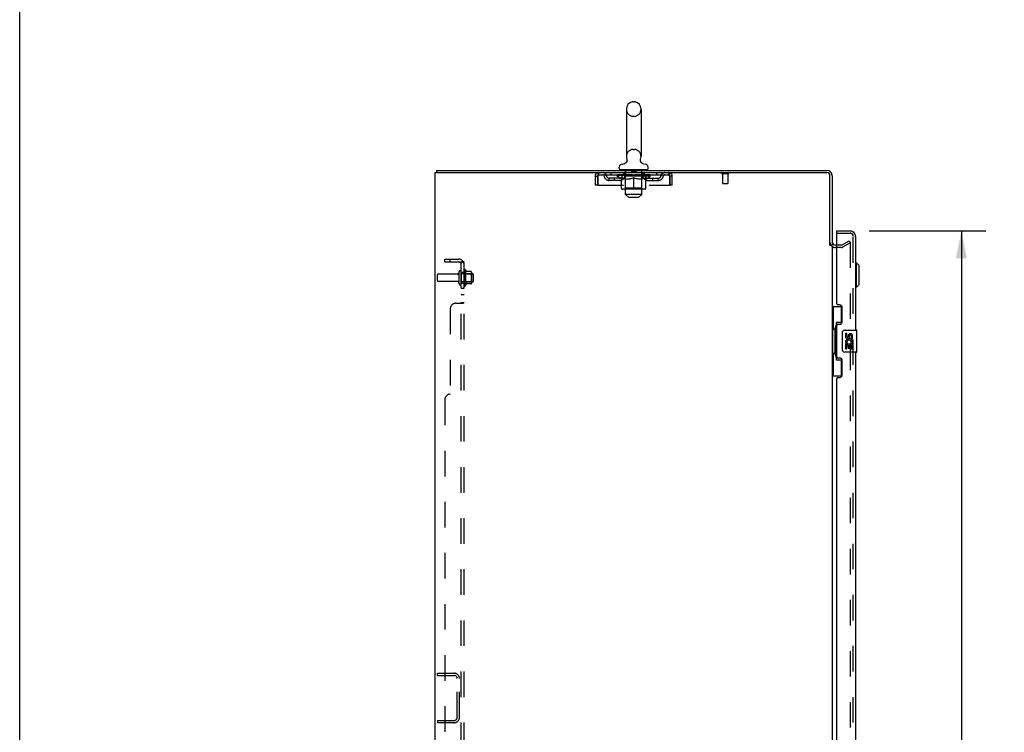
# Model space of a CAD drawing. Header units: inches. Extents: x 0 to 211, y 0 to 136.
# Tile 12 of 24: x 0 to 45, y 72 to 104. Entities that reach past the tile are written whole.
import ezdxf

# ---------------------------------------------------------------- set-up
doc = ezdxf.new("R2010")
doc.units = ezdxf.units.IN
doc.header["$LTSCALE"] = 11.589615
doc.header["$MEASUREMENT"] = 0
doc.linetypes.add('HIDDEN', pattern=[0.2, 0.1, -0.1])
doc.layers.get('0').update_dxf_attribs({"linetype": 'CONTINUOUS'})
for name, color, linetype in [('DEFAULT_2', 8, 'HIDDEN'), ('DIMENSIONS', 7, 'CONTINUOUS'), ('DOOR_ASSEMBLY', 7, 'CONTINUOUS'), ('SUBPANEL', 7, 'CONTINUOUS')]:
    doc.layers.add(name, color=color, linetype=linetype)
doc.styles.get("Standard").update_dxf_attribs({"font": 'arial.ttf'})
doc.dimstyles.new('DIMSTYLE_1', dxfattribs={"dimtxt": 0.929648, "dimasz": 1.239531, "dimexe": 0.09, "dimexo": 0.07, "dimgap": 0.0375, "dimtad": 0, "dimtih": 1, "dimtoh": 1, "dimzin": 4, "dimdsep": 46, "dimtxsty": 'Standard', "dimblk": '_FILLED', "dimblk1": '_FILLED', "dimblk2": '_FILLED', "dimcen": 0.09, "dimadec": 3, "dimazin": 1, "dimtfac": 1, "dimtdec": 3, "dimtofl": 0, "dimtmove": 0, "dimatfit": 3, "dimldrblk": '_FILLED', "dimfxl": 0, "dimtolj": 1, "dimtzin": 4, "dimarcsym": 0})

# ---------------------------------------------------------------- blocks, each defined once
blk = doc.blocks.new('_FILLED')
at = {"color": 0, "linetype": 'ByBlock'}
blk.add_solid([(0, 0), (-1, 0.2), (-1, -0.2)], dxfattribs=at)
blk = doc.blocks.new('*D4')
at = {"layer": 'DIMENSIONS', "color": 2, "linetype": 'Continuous'}
for p, q in [((38.518, 94.431), (43.809, 94.431)), ((42.694, 94.431), (42.694, 55.881)), ((42.694, 13.931), (42.694, 52.627)), ((38.518, 13.931), (43.809, 13.931))]:
    blk.add_line(p, q, dxfattribs=at)
at = {"layer": 'DIMENSIONS', "color": 2, "linetype": 'Continuous', "xscale": 1.2395309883, "yscale": 1.2395309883, "zscale": 1.2395309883}
for p, rotation in [((42.694, 94.431), 90), ((42.694, 13.931), 270)]:
    blk.add_blockref('_FILLED', p, dxfattribs=dict(at, rotation=rotation))
at = {"layer": 'DIMENSIONS', "color": 2, "linetype": 'Continuous', "insert": (42.694, 55.416), "char_height": 0.9296, "width": 3.89139, "attachment_point": 2, "line_spacing_factor": 0.9}
blk.add_mtext('80.50\\PDOOR', dxfattribs=at)

msp = doc.modelspace()

# ---------------------------------------------------------------- linework, layer by layer
at = {"color": 7, "linetype": 'Continuous'}
for p, q in [((0, 0), (0, 136.348)), ((27.8, 100.293), (27.877, 100.293)), ((27.504, 99.963), (27.504, 97.803)), ((28.173, 99.963), (28.173, 97.803)), ((27.183, 97.271), (27.183, 97.326)), ((27.481, 97.526), (27.477, 97.523)), ((28.493, 97.271), (28.493, 97.326)), ((18.838, 7.285), (18.838, 97.077)), ((18.838, 97.077), (18.897, 97.077)), ((18.89, 97.181), (18.89, 97.077)), ((18.89, 97.181), (36.592, 97.181)), ((18.926, 97.077), (36.592, 97.077)), ((27.243, 97.211), (27.243, 97.181)), ((28.433, 97.211), (27.243, 97.211)), ((28.433, 97.211), (28.433, 97.181)), ((36.734, 93.774), (36.734, 96.935)), ((36.838, 96.935), (36.838, 93.785)), ((36.734, 93.785), (36.838, 93.785)), ((37.042, 93.785), (36.981, 93.785)), ((36.838, 93.733), (36.838, 14.629))]:
    msp.add_line(p, q, dxfattribs=at)
at = {"color": 3, "linetype": 'Continuous'}
msp.add_line((18.926, 97.077), (18.897, 97.077), dxfattribs=at)
at = {"color": 7, "linetype": 'Continuous'}
for points in [[(27.526, 97.685), (27.527, 97.681), (27.529, 97.676), (27.53, 97.671), (27.531, 97.666), (27.532, 97.662), (27.533, 97.657), (27.534, 97.651), (27.534, 97.646), (27.535, 97.641), (27.535, 97.636), (27.535, 97.631), (27.534, 97.626), (27.534, 97.621), (27.533, 97.616), (27.532, 97.611), (27.531, 97.606), (27.53, 97.601), (27.529, 97.596), (27.527, 97.591), (27.526, 97.587), (27.524, 97.582), (27.522, 97.577), (27.519, 97.573), (27.517, 97.568), (27.515, 97.564), (27.512, 97.559), (27.509, 97.555), (27.506, 97.551), (27.503, 97.547), (27.499, 97.543), (27.496, 97.539), (27.492, 97.536), (27.489, 97.532), (27.485, 97.529), (27.481, 97.526)], [(28.2, 97.523), (28.196, 97.526), (28.192, 97.529), (28.188, 97.532), (28.185, 97.536), (28.181, 97.539), (28.177, 97.543), (28.174, 97.547), (28.171, 97.551), (28.168, 97.555), (28.165, 97.559), (28.162, 97.564), (28.16, 97.568), (28.157, 97.573), (28.155, 97.577), (28.153, 97.582), (28.151, 97.586), (28.15, 97.591), (28.148, 97.596), (28.147, 97.601), (28.146, 97.606), (28.145, 97.611), (28.144, 97.616), (28.143, 97.621), (28.143, 97.626), (28.142, 97.631), (28.142, 97.636), (28.142, 97.641), (28.143, 97.646), (28.143, 97.651), (28.144, 97.656), (28.145, 97.662), (28.146, 97.666), (28.147, 97.671), (28.148, 97.676), (28.15, 97.681), (28.151, 97.685)]]:
    msp.add_lwpolyline(points, dxfattribs=at)
for centre, radius, start, end in [((27.838, 99.963), 0.334, 102.4284, 180), ((27.8, 100.136), 0.157, 90, 102.4284), ((27.877, 100.136), 0.157, 77.5716, 90), ((27.838, 99.963), 0.334, 0, 77.5716), ((27.838, 97.803), 0.334, 180, 200.613), ((27.838, 97.803), 0.334, 339.387, 360), ((27.323, 97.326), 0.14, 92.9727, 180), ((27.301, 97.765), 0.3, 272.9727, 320.1837), ((28.376, 97.765), 0.3, 219.8182, 267.0273), ((28.353, 97.326), 0.14, 0, 87.0273), ((27.243, 97.271), 0.06, 180, 270), ((28.433, 97.271), 0.06, 270, 360), ((36.592, 96.935), 0.246, 0, 90), ((36.592, 96.935), 0.142, 0, 90), ((36.981, 93.928), 0.142, 180, 270)]:
    msp.add_arc(centre, radius, start, end, dxfattribs=at)
at = {"layer": 'DEFAULT_2', "color": 8, "linetype": 'HIDDEN'}
for p, q in [((27.8, 99.633), (27.877, 99.633)), ((27.8, 98.133), (27.877, 98.133)), ((26.088, 96.91), (26.088, 96.515)), ((26.088, 96.91), (26.192, 96.91)), ((26.192, 96.91), (26.192, 96.515)), ((26.222, 96.515), (26.222, 96.91)), ((26.255, 96.973), (26.255, 97.077)), ((26.255, 96.973), (29.421, 96.973)), ((26.807, 97.077), (26.807, 96.973)), ((27.095, 96.919), (27.095, 96.973)), ((27.281, 96.788), (27.095, 96.919)), ((28.582, 96.919), (27.095, 96.919)), ((27.106, 96.965), (27.106, 96.973)), ((27.117, 96.962), (27.117, 96.965)), ((27.117, 96.962), (28.56, 96.962)), ((27.127, 96.962), (27.127, 96.965)), ((27.128, 96.962), (27.128, 96.965)), ((27.14, 96.965), (27.14, 96.973)), ((27.159, 96.962), (27.159, 96.965)), ((27.162, 96.962), (27.162, 96.965)), ((27.195, 96.965), (27.195, 96.973)), ((27.212, 96.962), (27.212, 96.965)), ((27.215, 96.962), (27.215, 96.965)), ((27.452, 96.965), (27.223, 96.965)), ((27.269, 96.965), (27.269, 96.973)), ((27.27, 96.962), (27.27, 96.965)), ((27.271, 96.962), (27.271, 96.965)), ((27.274, 96.962), (27.274, 96.965)), ((27.284, 96.962), (27.284, 96.965)), ((27.284, 96.962), (27.284, 96.965)), ((27.288, 96.962), (27.288, 96.965)), ((27.291, 96.962), (27.291, 96.966)), ((27.295, 96.962), (27.295, 96.965)), ((27.314, 96.962), (27.314, 96.965)), ((27.332, 96.962), (27.332, 96.965)), ((27.335, 96.962), (27.335, 96.968)), ((27.361, 96.965), (27.361, 96.973)), ((27.361, 96.962), (27.361, 96.965)), ((27.372, 96.962), (27.372, 96.965)), ((27.377, 96.962), (27.377, 96.965)), ((27.385, 96.962), (27.385, 96.965)), ((27.401, 96.973), (27.401, 97.077)), ((27.401, 96.962), (27.401, 96.97)), ((27.421, 96.962), (27.421, 96.965)), ((27.424, 96.962), (27.424, 96.965)), ((27.452, 96.962), (27.452, 96.965)), ((27.53, 96.965), (27.464, 96.965)), ((27.467, 96.965), (27.467, 96.973)), ((27.473, 96.091), (27.473, 97.181)), ((27.473, 96.367), (27.473, 96.915)), ((27.475, 96.962), (27.475, 96.965)), ((27.48, 96.962), (27.48, 96.965)), ((27.487, 96.962), (27.487, 96.971)), ((27.495, 96.962), (27.495, 96.965)), ((27.506, 96.962), (27.506, 96.965)), ((27.53, 96.962), (27.53, 96.965)), ((27.618, 96.965), (27.555, 96.965)), ((27.579, 96.962), (27.579, 96.965)), ((27.584, 96.965), (27.584, 96.973)), ((27.589, 96.962), (27.589, 96.965)), ((27.591, 96.962), (27.591, 96.972)), ((27.595, 96.962), (27.595, 96.965)), ((27.604, 96.962), (27.604, 96.966)), ((27.618, 96.962), (27.618, 96.965)), ((27.712, 96.965), (27.654, 96.965)), ((27.671, 96.962), (27.671, 96.965)), ((27.704, 96.965), (27.796, 96.971)), ((27.709, 96.965), (27.709, 96.973)), ((27.71, 96.973), (27.709, 96.973)), ((27.71, 96.965), (27.71, 96.973)), ((27.71, 96.962), (27.71, 96.965)), ((27.712, 96.962), (27.712, 96.965)), ((27.715, 96.962), (27.715, 96.966)), ((27.716, 96.962), (27.716, 96.965)), ((27.733, 97.201), (27.733, 97.121)), ((27.933, 97.111), (27.743, 97.111)), ((27.759, 96.965), (27.833, 96.965)), ((27.768, 96.962), (27.768, 96.965)), ((27.771, 96.965), (27.771, 96.969)), ((27.796, 96.965), (27.796, 96.971)), ((27.81, 96.962), (27.81, 96.965)), ((27.835, 96.966), (27.835, 96.965)), ((27.835, 96.962), (27.835, 96.966)), ((27.835, 96.962), (27.835, 96.965)), ((27.838, 96.965), (27.838, 96.973)), ((27.838, 96.973), (27.973, 96.965)), ((27.841, 96.962), (27.841, 96.966)), ((27.841, 96.966), (27.842, 96.965)), ((27.842, 96.962), (27.842, 96.965)), ((27.867, 96.962), (27.867, 96.965)), ((27.867, 96.965), (27.918, 96.965)), ((27.909, 96.962), (27.909, 96.965)), ((27.943, 97.201), (27.943, 97.121)), ((27.961, 96.962), (27.961, 96.965)), ((27.962, 96.962), (27.962, 96.966)), ((27.965, 96.962), (27.965, 96.965)), ((27.965, 96.965), (28.023, 96.965)), ((27.967, 96.965), (27.967, 96.973)), ((27.967, 96.973), (27.968, 96.973)), ((27.967, 96.962), (27.967, 96.965)), ((27.968, 96.965), (27.968, 96.973)), ((28.006, 96.962), (28.006, 96.965)), ((28.059, 96.962), (28.059, 96.965)), ((28.059, 96.965), (28.122, 96.965)), ((28.073, 96.962), (28.073, 96.966)), ((28.082, 96.962), (28.082, 96.965)), ((28.086, 96.962), (28.086, 96.972)), ((28.088, 96.962), (28.088, 96.965)), ((28.093, 96.965), (28.093, 96.973)), ((28.098, 96.962), (28.098, 96.965)), ((28.147, 96.962), (28.147, 96.965)), ((28.147, 96.965), (28.213, 96.965)), ((28.171, 96.962), (28.171, 96.965)), ((28.182, 96.962), (28.182, 96.965)), ((28.19, 96.962), (28.19, 96.971)), ((28.196, 96.962), (28.196, 96.965)), ((28.202, 96.962), (28.202, 96.965)), ((28.203, 96.091), (28.203, 97.181)), ((28.204, 96.367), (28.204, 96.915)), ((28.21, 96.965), (28.21, 96.973)), ((28.225, 96.962), (28.225, 96.965)), ((28.225, 96.965), (28.454, 96.965)), ((28.253, 96.962), (28.253, 96.965)), ((28.256, 96.962), (28.256, 96.965)), ((28.276, 96.973), (28.276, 97.077)), ((28.276, 96.962), (28.276, 96.97)), ((28.292, 96.962), (28.292, 96.965)), ((28.3, 96.962), (28.3, 96.965)), ((28.305, 96.962), (28.305, 96.965)), ((28.316, 96.965), (28.316, 96.973)), ((28.316, 96.962), (28.316, 96.965)), ((28.342, 96.962), (28.342, 96.968)), ((28.345, 96.962), (28.345, 96.965)), ((28.363, 96.962), (28.363, 96.965)), ((28.382, 96.962), (28.382, 96.965)), ((28.386, 96.962), (28.386, 96.966)), ((28.389, 96.962), (28.389, 96.965)), ((28.393, 96.962), (28.393, 96.965)), ((28.393, 96.962), (28.393, 96.965)), ((28.396, 96.788), (28.582, 96.919)), ((28.403, 96.962), (28.403, 96.965)), ((28.406, 96.962), (28.406, 96.965)), ((28.407, 96.962), (28.407, 96.965)), ((28.408, 96.965), (28.408, 96.973)), ((28.462, 96.962), (28.462, 96.965)), ((28.465, 96.962), (28.465, 96.965)), ((28.482, 96.965), (28.482, 96.973)), ((28.515, 96.962), (28.515, 96.965)), ((28.518, 96.962), (28.518, 96.965)), ((28.537, 96.965), (28.537, 96.973)), ((28.549, 96.962), (28.549, 96.965)), ((28.55, 96.962), (28.55, 96.965)), ((28.56, 96.962), (28.56, 96.965)), ((28.571, 96.965), (28.571, 96.973)), ((28.582, 96.919), (28.582, 96.973)), ((28.87, 97.077), (28.87, 96.973)), ((29.421, 97.077), (29.421, 96.973)), ((29.454, 96.91), (29.454, 96.515)), ((29.484, 96.515), (29.484, 96.91)), ((29.588, 96.91), (29.484, 96.91)), ((29.588, 96.515), (29.588, 96.91)), ((31.842, 97.034), (32.126, 97.034)), ((31.86, 97.034), (31.86, 96.587)), ((32.108, 97.034), (32.108, 96.587)), ((26.192, 96.515), (26.088, 96.515)), ((26.222, 96.515), (29.454, 96.515)), ((26.724, 96.722), (26.724, 96.826)), ((27.207, 96.826), (26.724, 96.826)), ((27.207, 96.722), (26.724, 96.722)), ((26.974, 96.722), (26.974, 96.826)), ((27.281, 96.788), (27.288, 96.788)), ((27.288, 96.363), (27.288, 96.843)), ((27.288, 96.843), (27.323, 96.83)), ((27.357, 96.818), (27.322, 96.83)), ((27.39, 96.808), (27.356, 96.818)), ((27.423, 96.8), (27.39, 96.808)), ((27.456, 96.793), (27.423, 96.8)), ((27.489, 96.788), (27.456, 96.793)), ((27.637, 96.788), (27.489, 96.788)), ((27.637, 96.788), (27.67, 96.793)), ((27.704, 96.8), (27.67, 96.793)), ((27.737, 96.808), (27.703, 96.8)), ((27.77, 96.818), (27.736, 96.808)), ((27.804, 96.83), (27.77, 96.818)), ((27.838, 96.843), (27.804, 96.83)), ((27.838, 96.32), (27.838, 96.843)), ((27.838, 96.843), (27.873, 96.83)), ((27.907, 96.818), (27.873, 96.83)), ((27.941, 96.808), (27.907, 96.818)), ((27.974, 96.8), (27.94, 96.808)), ((28.007, 96.793), (27.973, 96.8)), ((28.04, 96.788), (28.007, 96.793)), ((28.188, 96.788), (28.04, 96.788)), ((28.188, 96.788), (28.221, 96.793)), ((28.254, 96.8), (28.221, 96.793)), ((28.287, 96.808), (28.254, 96.8)), ((28.321, 96.818), (28.287, 96.808)), ((28.355, 96.83), (28.32, 96.818)), ((28.389, 96.843), (28.354, 96.83)), ((28.389, 96.363), (28.389, 96.843)), ((28.389, 96.788), (28.396, 96.788)), ((28.47, 96.826), (28.953, 96.826)), ((28.47, 96.722), (28.953, 96.722)), ((28.703, 96.722), (28.703, 96.826)), ((28.953, 96.722), (28.953, 96.826)), ((29.588, 96.515), (29.484, 96.515)), ((31.87, 96.577), (32.098, 96.577)), ((28.346, 96.32), (27.331, 96.32)), ((27.473, 96.367), (27.426, 96.32)), ((28.204, 96.367), (27.473, 96.367)), ((27.603, 95.961), (27.473, 96.091)), ((28.203, 96.091), (27.473, 96.091)), ((28.073, 95.961), (28.203, 96.091)), ((28.204, 96.367), (28.251, 96.32)), ((27.603, 95.961), (28.073, 95.961)), ((37.243, 93.785), (37.042, 93.785)), ((37.259, 93.79), (37.599, 93.986)), ((37.651, 93.896), (37.311, 93.7)), ((37.599, 93.986), (37.651, 93.896)), ((37.651, 93.916), (37.651, 14.447)), ((37.243, 93.681), (36.981, 93.681)), ((18.942, 92.17), (18.942, 92.442)), ((19.852, 92.472), (18.972, 92.472)), ((19.915, 92.571), (19.915, 92.042)), ((20.021, 92.571), (20.021, 92.042)), ((20.537, 92.489), (20.021, 92.489)), ((20.146, 92.64), (20.146, 91.972)), ((20.166, 92.49), (20.146, 92.51)), ((20.166, 92.49), (20.166, 92.123)), ((20.166, 92.49), (20.462, 92.49)), ((20.216, 92.662), (20.216, 91.95)), ((20.471, 92.584), (20.243, 92.584)), ((20.462, 92.49), (20.482, 92.51)), ((20.462, 92.49), (20.462, 92.123)), ((20.482, 92.562), (20.482, 92.051)), ((20.567, 92.153), (20.567, 92.459)), ((19.852, 92.14), (18.972, 92.14)), ((20.537, 92.123), (20.021, 92.123)), ((20.166, 92.123), (20.146, 92.103)), ((20.166, 92.123), (20.462, 92.123)), ((20.471, 92.029), (20.243, 92.029)), ((20.462, 92.123), (20.482, 92.103)), ((18.942, 74.265), (18.942, 74.369)), ((18.942, 74.369), (19.696, 74.369)), ((18.942, 74.265), (19.696, 74.265)), ((19.838, 72.365), (19.838, 74.122)), ((19.942, 72.365), (19.942, 74.122)), ((18.942, 72.223), (18.942, 72.119)), ((18.942, 72.223), (19.696, 72.223)), ((19.696, 72.119), (18.942, 72.119))]:
    msp.add_line(p, q, dxfattribs=at)
for points in [[(26.222, 96.91), (26.225, 96.929), (26.227, 96.947), (26.23, 96.965), (26.232, 96.983), (26.234, 96.999), (26.237, 97.014), (26.239, 97.028), (26.241, 97.041), (26.244, 97.052), (26.246, 97.061), (26.248, 97.068), (26.251, 97.073), (26.253, 97.076), (26.255, 97.077)], [(26.222, 96.91), (26.225, 96.917), (26.227, 96.924), (26.23, 96.931), (26.232, 96.938), (26.234, 96.944), (26.237, 96.949), (26.239, 96.955), (26.241, 96.959), (26.244, 96.964), (26.246, 96.967), (26.248, 96.97), (26.251, 96.972), (26.253, 96.973), (26.255, 96.973)], [(29.421, 97.077), (29.424, 97.076), (29.426, 97.073), (29.429, 97.068), (29.431, 97.061), (29.433, 97.052), (29.436, 97.041), (29.438, 97.028), (29.44, 97.014), (29.443, 96.999), (29.445, 96.983), (29.447, 96.965), (29.45, 96.947), (29.452, 96.929), (29.454, 96.91)], [(29.421, 96.973), (29.424, 96.973), (29.426, 96.972), (29.429, 96.97), (29.431, 96.967), (29.433, 96.964), (29.436, 96.959), (29.438, 96.955), (29.44, 96.949), (29.443, 96.944), (29.445, 96.938), (29.447, 96.931), (29.45, 96.924), (29.452, 96.917), (29.454, 96.91)], [(37.634, 93.936), (37.633, 93.936), (37.632, 93.935), (37.63, 93.935), (37.628, 93.934), (37.626, 93.934)], [(37.639, 93.935), (37.637, 93.935), (37.635, 93.936), (37.634, 93.936)], [(37.639, 93.935), (37.641, 93.934), (37.643, 93.933), (37.644, 93.931), (37.646, 93.93), (37.647, 93.928), (37.648, 93.926), (37.649, 93.924), (37.65, 93.922), (37.651, 93.92), (37.651, 93.918), (37.651, 93.916)]]:
    msp.add_lwpolyline(points, dxfattribs=at)
for centre, radius, start, end in [((27.838, 99.963), 0.334, 180, 257.5716), ((27.8, 99.79), 0.157, 257.5716, 270), ((27.877, 99.79), 0.157, 270, 282.4284), ((27.838, 99.963), 0.334, 282.4284, 360), ((27.838, 97.803), 0.334, 102.4284, 180), ((27.8, 97.976), 0.157, 90, 102.4284), ((27.877, 97.976), 0.157, 77.5716, 90), ((27.838, 97.803), 0.334, 0, 77.5716), ((26.255, 96.91), 0.167, 90, 180), ((26.255, 96.91), 0.063, 90, 180), ((26.435, 96.91), 0.167, 8.0716, 90), ((26.435, 96.911), 0.0625, 7.9863, 90), ((26.724, 96.951), 0.229, 187.9863, 270), ((26.724, 96.951), 0.125, 188.0716, 270), ((27.207, 96.951), 0.125, 270, 351.9284), ((27.207, 96.951), 0.229, 270, 352.0137), ((27.496, 96.91), 0.167, 90, 171.9284), ((27.426, 96.915), 0.0466, 0, 90), ((27.496, 96.911), 0.0625, 90, 172.0137), ((27.443, 97.181), 0.03, 0, 90), ((27.723, 97.201), 0.01, 0, 90), ((27.743, 97.121), 0.01, 180, 270), ((27.933, 97.121), 0.01, 270, 360), ((27.953, 97.201), 0.01, 90, 180), ((28.181, 96.91), 0.167, 8.0716, 90), ((28.181, 96.911), 0.0625, 7.9863, 90), ((28.233, 97.181), 0.03, 90, 180), ((28.251, 96.915), 0.0466, 90, 180), ((28.47, 96.951), 0.229, 187.9863, 270), ((28.47, 96.951), 0.125, 188.0716, 270), ((28.953, 96.951), 0.125, 270, 351.9284), ((28.953, 96.951), 0.229, 270, 352.0137), ((29.242, 96.91), 0.167, 90, 171.9284), ((29.242, 96.911), 0.0625, 90, 172.0137), ((29.421, 96.91), 0.167, 0, 90), ((29.421, 96.91), 0.063, 0, 90), ((31.842, 97.056), 0.0215, 90, 270), ((32.126, 97.056), 0.0215, 270, 90), ((31.87, 96.587), 0.01, 180, 270), ((32.098, 96.587), 0.01, 270, 360), ((27.331, 96.363), 0.0434, 180, 270), ((28.346, 96.363), 0.0434, 270, 360), ((36.981, 93.928), 0.246, 180, 270), ((37.243, 93.818), 0.033, 270, 300), ((37.243, 93.818), 0.137, 270, 300), ((18.972, 92.442), 0.03, 90, 180), ((19.852, 92.535), 0.0625, 270, 360), ((19.968, 92.571), 0.053, 360, 180), ((20.184, 92.64), 0.0384, 34.4497, 180), ((19.615, 92.306), 0.698, 23.9679, 30.6631), ((20.262, 92.594), 0.01, 203.9679, 270), ((20.471, 92.574), 0.01, 5.1938, 90), ((20.34, 92.562), 0.141, 0, 5.2081), ((20.537, 92.459), 0.03, 360, 90), ((18.972, 92.17), 0.03, 180, 270), ((19.852, 92.078), 0.0625, 0, 90), ((19.968, 92.042), 0.053, 180, 0), ((20.184, 91.972), 0.0384, 180, 325.5503), ((19.615, 92.306), 0.698, 329.3369, 336.0321), ((20.262, 92.019), 0.01, 90, 156.0321), ((20.471, 92.039), 0.01, 270, 354.8062), ((20.34, 92.051), 0.141, 354.7919, 360), ((20.537, 92.153), 0.03, 270, 0), ((19.696, 74.122), 0.246, 0, 90), ((19.696, 74.122), 0.142, 0, 90), ((19.696, 72.365), 0.246, 270, 360), ((19.696, 72.365), 0.142, 270, 360)]:
    msp.add_arc(centre, radius, start, end, dxfattribs=at)
for centre, major_axis, ratio, start_param, end_param in [((27.838, 96.973), (0.743, 0.008), 0.059247, 2.966439, 3.140971), ((27.072, 96.959), (0.232, 0), 0.060167, 0.426548, 1.470503), ((27.838, 96.973), (0.744, 0), 0.060167, 3.141593, 3.316126), ((27.072, 96.952), (0.232, 0.002), 0.059247, 1.374323, 1.469882), ((27.838, 96.973), (0.743, 0.015), 0.056515, 2.79136, 2.965893), ((27.123, 96.959), (0.232, -0.002), 0.059247, 0.601702, 1.645657), ((27.043, 96.959), (0.232, 0.002), 0.059247, 0.251393, 1.295349), ((27.838, 96.973), (0.743, -0.008), 0.059247, -2.966439, -2.791906), ((27.123, 96.952), (0.232, 0), 0.060167, 1.549477, 1.645036), ((27.043, 96.952), (0.232, 0.005), 0.056515, 1.199244, 1.294804), ((27.127, 96.954), (0.192, 0.002), 0.059247, 1.051627, 1.625044), ((27.104, 96.954), (0.192, 0.004), 0.056515, 0.876548, 1.449966), ((27.172, 96.954), (0.192, 0), 0.060167, 1.226781, 1.800198), ((27.838, 96.973), (0.743, 0.022), 0.052059, 2.616423, 2.790956), ((27.197, 96.959), (0.232, -0.005), 0.056515, 0.77678, 1.820736), ((27.039, 96.959), (0.232, 0.005), 0.056515, 0.076315, 1.120271), ((27.838, 96.973), (0.743, -0.015), 0.056515, -2.79136, -2.616827), ((27.197, 96.952), (0.232, -0.002), 0.059247, 1.724631, 1.82019), ((27.039, 96.952), (0.232, 0.007), 0.052059, 1.024308, 1.119867), ((27.104, 96.954), (0.192, 0.006), 0.052059, 0.701611, 1.275029), ((27.237, 96.954), (0.192, -0.002), 0.059247, 1.401935, 1.975352), ((27.838, 96.973), (0.743, 0.029), 0.046022, 2.441677, 2.61621), ((27.29, 96.959), (0.232, -0.007), 0.052059, 0.951717, 1.995673), ((27.838, 96.973), (0.743, -0.022), 0.052059, -2.616423, -2.441891), ((27.059, 96.959), (0.232, 0.007), 0.052059, -0.098622, 0.945334), ((27.29, 96.952), (0.232, -0.005), 0.056515, 1.899709, 1.995269), ((27.059, 96.952), (0.232, 0.009), 0.046022, 0.849561, 0.945121), ((27.125, 96.954), (0.192, 0.007), 0.046022, 0.526865, 1.100283), ((27.32, 96.954), (0.192, -0.004), 0.056515, 1.577013, 2.150431), ((27.838, 96.973), (0.743, 0.034), 0.038593, 2.267147, 2.44168), ((27.399, 96.959), (0.232, -0.009), 0.046022, 1.126463, 2.170419), ((27.838, 96.973), (0.743, -0.029), 0.046022, -2.441677, -2.267144), ((27.103, 96.959), (0.232, 0.009), 0.046022, -0.273368, 0.770588), ((27.399, 96.952), (0.232, -0.007), 0.052059, 2.074646, 2.170205), ((27.103, 96.952), (0.232, 0.011), 0.038593, 0.675031, 0.77059), ((27.168, 96.954), (0.192, 0.009), 0.038593, 0.352335, 0.925752), ((27.419, 96.954), (0.192, -0.006), 0.052059, 1.75195, 2.325367), ((27.838, 96.973), (0.743, 0.039), 0.030002, 2.09283, 2.267363), ((27.522, 96.959), (0.232, -0.011), 0.038593, 1.300994, 2.344949), ((27.838, 96.973), (0.743, -0.034), 0.038593, -2.267147, -2.092614), ((27.169, 96.959), (0.232, 0.011), 0.038593, -0.447899, 0.596057), ((27.522, 96.952), (0.232, -0.009), 0.046022, 2.249392, 2.344952), ((27.169, 96.952), (0.232, 0.012), 0.030002, 0.500714, 0.596274), ((27.232, 96.954), (0.192, 0.01), 0.030002, 0.178018, 0.751436), ((27.531, 96.954), (0.192, -0.007), 0.046022, 1.926696, 2.500114), ((27.255, 96.959), (0.232, 0.012), 0.030002, -0.622215, 0.421741), ((27.838, 96.973), (0.743, 0.042), 0.020513, 1.918702, 2.093235), ((27.655, 96.959), (0.232, -0.012), 0.030002, 1.47531, 2.519266), ((27.838, 96.973), (0.743, -0.039), 0.030002, -2.09283, -1.918297), ((27.655, 96.952), (0.232, -0.011), 0.038593, 2.423923, 2.519482), ((27.255, 96.952), (0.232, 0.013), 0.020513, 0.326586, 0.422146), ((27.314, 96.954), (0.192, 0.011), 0.020513, 0.00389, 0.577307), ((27.652, 96.954), (0.192, -0.009), 0.038593, 2.101227, 2.674644), ((27.359, 96.959), (0.232, 0.013), 0.020513, -0.796343, 0.247613), ((27.838, 96.973), (0.743, 0.044), 0.010411, 1.744712, 1.919245), ((27.793, 96.959), (0.232, -0.013), 0.020513, 1.649438, 2.693394), ((27.838, 96.973), (0.743, -0.042), 0.020513, -1.918702, -1.744169), ((27.793, 96.952), (0.232, -0.012), 0.030002, 2.598239, 2.693799), ((27.359, 96.952), (0.232, 0.014), 0.010411, 0.152596, 0.248156), ((27.412, 96.954), (0.192, 0.011), 0.010411, 6.113086, 6.686503), ((27.779, 96.954), (0.192, -0.01), 0.030002, 2.275543, 2.848961), ((27.478, 96.959), (0.232, 0.014), 0.010411, -0.970333, -0.000837), ((27.932, 96.959), (0.232, -0.014), 0.010411, 1.823428, 2.867384), ((27.838, 96.973), (0.743, -0.044), 0.010411, -1.744712, -1.570179), ((27.932, 96.952), (0.232, -0.013), 0.020513, 2.772368, 2.867927), ((27.907, 96.954), (0.192, -0.011), 0.020513, 2.449671, 3.023089), ((27.744, 96.959), (0.232, 0.014), 0.010411, 0.274209, 1.318165), ((27.643, 96.954), (0.192, 0.011), 0.010411, -0.000381, 0.517932), ((27.608, 96.952), (0.232, 0.014), 0.010411, 0.195236, 0.407198), ((27.838, 96.973), (0.743, 0.044), 0.010411, -1.579123, -1.39688), ((28.069, 96.952), (0.232, -0.014), 0.010411, 2.946357, 3.041917), ((28.034, 96.954), (0.192, -0.011), 0.010411, 2.623661, 3.142044), ((27.884, 96.959), (0.232, 0.013), 0.020513, 0.448199, 1.492154), ((27.77, 96.954), (0.192, 0.011), 0.020513, 0.118504, 0.691921), ((27.744, 96.952), (0.232, 0.013), 0.020513, 0.273666, 0.369225), ((28.199, 96.959), (0.232, -0.014), 0.010411, -3.140756, -2.17126), ((27.838, 96.973), (0.743, 0.042), 0.020513, -1.397424, -1.222891), ((27.838, 96.973), (0.743, -0.044), 0.010411, 1.222347, 1.39688), ((28.022, 96.959), (0.232, 0.012), 0.030002, 0.622327, 1.666283), ((27.898, 96.954), (0.192, 0.01), 0.030002, 0.292632, 0.86605), ((28.265, 96.954), (0.192, -0.011), 0.010411, 2.738275, 3.311692), ((28.317, 96.959), (0.232, -0.013), 0.020513, 2.89398, 3.937936), ((27.884, 96.952), (0.232, 0.012), 0.030002, 0.447794, 0.543354), ((28.317, 96.952), (0.232, -0.014), 0.010411, 2.893437, 2.988996), ((28.155, 96.959), (0.232, 0.011), 0.038593, 0.796643, 1.840599), ((27.838, 96.973), (0.743, 0.039), 0.030002, -1.223295, -1.048762), ((27.838, 96.973), (0.743, -0.042), 0.020513, 1.048358, 1.222891), ((28.025, 96.954), (0.192, 0.009), 0.038593, 0.466948, 1.040366), ((28.363, 96.954), (0.192, -0.011), 0.020513, 2.564285, 3.137703), ((28.422, 96.959), (0.232, -0.012), 0.030002, 2.719852, 3.763807), ((28.278, 96.959), (0.232, 0.009), 0.046022, 0.971174, 2.01513), ((28.022, 96.952), (0.232, 0.011), 0.038593, 0.62211, 0.71767), ((28.422, 96.952), (0.232, -0.013), 0.020513, 2.719447, 2.815007), ((27.838, 96.973), (0.743, 0.034), 0.038593, -1.048979, -0.874446), ((27.838, 96.973), (0.743, -0.039), 0.030002, 0.874229, 1.048762), ((28.146, 96.954), (0.192, 0.007), 0.046022, 0.641479, 1.214897), ((28.387, 96.959), (0.232, 0.007), 0.052059, 1.14592, 2.189876), ((28.445, 96.954), (0.192, -0.01), 0.030002, 2.390157, 2.963574), ((28.508, 96.959), (0.232, -0.011), 0.038593, 2.545535, 3.589491), ((28.258, 96.954), (0.192, 0.006), 0.052059, 0.816225, 1.389643), ((28.155, 96.952), (0.232, 0.009), 0.046022, 0.796641, 0.892201), ((28.508, 96.952), (0.232, -0.012), 0.030002, 2.545319, 2.640878), ((28.48, 96.959), (0.232, 0.005), 0.056515, 1.320857, 2.364813), ((27.838, 96.973), (0.743, 0.029), 0.046022, -0.874448, -0.699915), ((27.838, 96.973), (0.743, -0.034), 0.038593, 0.699913, 0.874446), ((28.509, 96.954), (0.192, -0.009), 0.038593, 2.21584, 2.789258), ((28.574, 96.959), (0.232, -0.009), 0.046022, 2.371005, 3.41496), ((28.357, 96.954), (0.192, 0.004), 0.056515, 0.991162, 1.564579), ((28.553, 96.959), (0.232, 0.002), 0.059247, 1.495935, 2.539891), ((28.618, 96.959), (0.232, -0.007), 0.052059, 2.196258, 3.240214), ((28.552, 96.954), (0.192, -0.007), 0.046022, 2.04131, 2.614727), ((28.278, 96.952), (0.232, 0.007), 0.052059, 0.971387, 1.066947), ((28.574, 96.952), (0.232, -0.011), 0.038593, 2.371002, 2.466562), ((28.605, 96.959), (0.232, 0), 0.060167, 1.671089, 2.715045), ((28.638, 96.959), (0.232, -0.005), 0.056515, 2.021322, 3.065278), ((28.44, 96.954), (0.192, 0.002), 0.059247, 1.16624, 1.739658), ((27.838, 96.973), (0.743, 0.022), 0.052059, -0.699702, -0.525169), ((27.838, 96.973), (0.743, -0.029), 0.046022, 0.525382, 0.699915), ((28.634, 96.959), (0.232, -0.002), 0.059247, 1.846243, 2.890199), ((28.573, 96.954), (0.192, -0.006), 0.052059, 1.866564, 2.439981), ((28.505, 96.954), (0.192, 0), 0.060167, 1.341394, 1.914812), ((28.573, 96.954), (0.192, -0.004), 0.056515, 1.691627, 2.265045), ((28.55, 96.954), (0.192, -0.002), 0.059247, 1.516549, 2.089966), ((28.387, 96.952), (0.232, 0.005), 0.056515, 1.146324, 1.241883), ((28.618, 96.952), (0.232, -0.009), 0.046022, 2.196472, 2.292031), ((27.838, 96.973), (0.743, 0.015), 0.056515, -0.524765, -0.350233), ((27.838, 96.973), (0.743, -0.022), 0.052059, 0.350636, 0.525169), ((28.48, 96.952), (0.232, 0.002), 0.059247, 1.321402, 1.416962), ((28.638, 96.952), (0.232, -0.007), 0.052059, 2.021726, 2.117285), ((27.838, 96.973), (0.743, 0.008), 0.059247, -0.349687, -0.175154), ((27.838, 96.973), (0.743, -0.015), 0.056515, 0.1757, 0.350233), ((28.553, 96.952), (0.232, 0), 0.060167, 1.496556, 1.592116), ((28.634, 96.952), (0.232, -0.005), 0.056515, 1.846789, 1.942348), ((28.605, 96.952), (0.232, -0.002), 0.059247, 1.67171, 1.76727), ((27.838, 96.973), (0.744, 0), 0.060167, -0.174533, 0), ((27.838, 96.973), (0.743, -0.008), 0.059247, 0.000621, 0.175154)]:
    msp.add_ellipse(centre, major_axis=major_axis, ratio=ratio, start_param=start_param, end_param=end_param, dxfattribs=at)
at = {"layer": 'DOOR_ASSEMBLY', "color": 7, "linetype": 'Continuous'}
for p, q in [((37.042, 94.327), (37.042, 94.431)), ((37.062, 94.327), (37.042, 94.327)), ((37.936, 92.982), (37.896, 92.982)), ((37.936, 91.879), (37.936, 92.982)), ((38.054, 92.864), (37.936, 92.982)), ((38.054, 91.998), (38.054, 92.864)), ((38.054, 91.998), (37.936, 91.879)), ((37.936, 91.879), (37.896, 91.879)), ((36.838, 91.006), (37.279, 91.006)), ((36.877, 91.006), (36.877, 89.981)), ((37.242, 91.006), (37.242, 90.226)), ((37.015, 90.271), (37.015, 88.591)), ((37.242, 90.271), (37.015, 90.271)), ((36.856, 89.981), (36.856, 88.881)), ((36.856, 89.981), (36.978, 89.981)), ((36.978, 90.011), (36.978, 90.032)), ((36.978, 88.881), (36.978, 89.981)), ((37.302, 89.031), (37.302, 89.831)), ((37.401, 89.931), (37.941, 89.931)), ((37.439, 89.777), (37.439, 89.641)), ((37.502, 89.777), (37.439, 89.777)), ((37.502, 89.641), (37.502, 89.777)), ((37.956, 88.946), (37.956, 89.916)), ((37.439, 89.316), (37.439, 89.085)), ((37.457, 89.316), (37.439, 89.316)), ((37.492, 89.316), (37.519, 89.335)), ((37.492, 89.316), (37.753, 89.316)), ((37.567, 89.703), (37.567, 89.634)), ((37.628, 89.641), (37.628, 89.683)), ((37.683, 89.352), (37.741, 89.327)), ((37.691, 89.683), (37.691, 89.546)), ((37.691, 89.546), (37.753, 89.546)), ((37.753, 89.546), (37.753, 89.683)), ((37.753, 89.085), (37.753, 89.316)), ((36.856, 88.881), (36.978, 88.881)), ((36.877, 88.881), (36.877, 87.856)), ((36.978, 88.83), (36.978, 88.851)), ((37.941, 88.931), (37.401, 88.931)), ((37.439, 89.085), (37.502, 89.085)), ((37.502, 89.085), (37.502, 89.253)), ((37.502, 89.253), (37.567, 89.253)), ((37.567, 89.253), (37.567, 89.117)), ((37.567, 89.117), (37.628, 89.117)), ((37.628, 89.117), (37.628, 89.253)), ((37.628, 89.253), (37.691, 89.253)), ((37.691, 89.253), (37.691, 89.085)), ((37.691, 89.085), (37.753, 89.085)), ((37.015, 88.591), (37.242, 88.591)), ((37.242, 88.636), (37.242, 87.856)), ((36.838, 87.856), (37.279, 87.856))]:
    msp.add_line(p, q, dxfattribs=at)
at = {"layer": 'DOOR_ASSEMBLY', "color": 3, "linetype": 'Continuous'}
for p, q in [((37.042, 94.431), (37.65, 94.431)), ((37.042, 91.139), (37.042, 94.307)), ((37.896, 94.185), (37.896, 89.931)), ((37.162, 91.079), (37.102, 91.079)), ((37.292, 90.329), (37.292, 90.949)), ((37.102, 90.199), (37.162, 90.199)), ((37.042, 88.724), (37.042, 90.139)), ((37.896, 88.931), (37.896, 66.431)), ((37.162, 88.664), (37.102, 88.664)), ((37.292, 87.914), (37.292, 88.534)), ((37.042, 67.639), (37.042, 87.724)), ((37.102, 87.784), (37.162, 87.784))]:
    msp.add_line(p, q, dxfattribs=at)
at = {"layer": 'DOOR_ASSEMBLY', "color": 8, "linetype": 'HIDDEN'}
for p, q in [((37.062, 94.327), (37.65, 94.327)), ((37.792, 14.178), (37.792, 94.185))]:
    msp.add_line(p, q, dxfattribs=at)
at = {"layer": 'DOOR_ASSEMBLY', "color": 7, "linetype": 'Continuous'}
for points in [[(37.015, 90.247), (37.016, 90.244), (37.016, 90.24), (37.017, 90.236), (37.018, 90.232), (37.02, 90.227), (37.022, 90.222), (37.025, 90.217), (37.027, 90.211), (37.031, 90.204), (37.035, 90.197), (37.039, 90.19), (37.044, 90.182), (37.049, 90.174), (37.051, 90.17)], [(37.302, 89.831), (37.302, 89.837), (37.302, 89.844), (37.303, 89.85), (37.305, 89.856), (37.306, 89.862), (37.308, 89.867)], [(37.308, 88.995), (37.306, 89.001), (37.305, 89.007), (37.303, 89.013), (37.302, 89.019), (37.302, 89.025), (37.302, 89.031)], [(37.051, 88.692), (37.049, 88.689), (37.044, 88.68), (37.039, 88.672), (37.035, 88.665), (37.031, 88.658), (37.027, 88.652), (37.025, 88.646), (37.022, 88.64), (37.02, 88.635), (37.018, 88.63), (37.017, 88.626), (37.016, 88.622), (37.016, 88.618), (37.015, 88.615)]]:
    msp.add_lwpolyline(points, dxfattribs=at)
at = {"layer": 'DOOR_ASSEMBLY', "color": 3, "linetype": 'Continuous'}
for centre, radius, start, end in [((37.062, 94.307), 0.02, 90, 180), ((37.65, 94.185), 0.246, 0, 90), ((37.102, 91.139), 0.06, 180, 270), ((37.162, 90.949), 0.13, 0, 90), ((37.102, 90.139), 0.06, 90, 180), ((37.162, 90.329), 0.13, 270, 360), ((37.102, 88.724), 0.06, 180, 270), ((37.162, 88.534), 0.13, 0, 90), ((37.102, 87.724), 0.06, 90, 180), ((37.162, 87.914), 0.13, 270, 360)]:
    msp.add_arc(centre, radius, start, end, dxfattribs=at)
at = {"layer": 'DOOR_ASSEMBLY', "color": 8, "linetype": 'HIDDEN'}
msp.add_arc((37.65, 94.185), 0.142, 0, 90, dxfattribs=at)
at = {"layer": 'DOOR_ASSEMBLY', "color": 7, "linetype": 'Continuous'}
for centre, radius, start, end in [((37.732, 94.041), 0.26, 90, 92.5866), ((37.401, 89.831), 0.1, 90, 158.7946), ((37.659, 89.683), 0.0943, 68.6999, 167.4338), ((37.659, 89.683), 0.0943, 0, 68.6704), ((37.941, 89.916), 0.015, 0, 90), ((37.533, 89.641), 0.0943, 180, 360), ((37.593, 89.389), 0.154, 161.4199, 206.1963), ((37.596, 89.389), 0.157, 336.5966, 161.8791), ((37.596, 89.389), 0.157, 205.737, 207.8532), ((37.533, 89.641), 0.0314, 180, 261.2295), ((37.596, 89.389), 0.0943, 336.5966, 215.1122), ((37.533, 89.646), 0.0362, 263.4285, 341.7628), ((37.659, 89.683), 0.0314, 0, 180.0485), ((37.401, 89.031), 0.1, 201.205, 270), ((37.941, 88.946), 0.015, 270, 360)]:
    msp.add_arc(centre, radius, start, end, dxfattribs=at)
for centre, start_param, end_param in [((37.083, 90.022), 0.699287, 1.51401), ((37.083, 90.022), -4.655602, -3.84088), ((37.083, 88.841), 0.699287, 1.51401), ((37.083, 88.841), -4.655602, -3.84088)]:
    msp.add_ellipse(centre, major_axis=(0, 0.18), ratio=0.579493, start_param=start_param, end_param=end_param, dxfattribs=at)
at = {"layer": 'SUBPANEL', "color": 8, "linetype": 'HIDDEN'}
for p, q in [((19.271, 93.025), (19.271, 93.15)), ((19.271, 93.15), (19.909, 93.15)), ((19.271, 93.025), (19.909, 93.025)), ((19.521, 93.025), (19.521, 93.15)), ((20.092, 93.063), (19.995, 92.984)), ((20.021, 15.337), (20.021, 93.025)), ((20.021, 93.025), (20.146, 93.025)), ((20.146, 15.337), (20.146, 93.025)), ((20.021, 92.556), (20.146, 92.556)), ((20.021, 92.056), (20.146, 92.056)), ((20.021, 91.828), (20.146, 91.828)), ((20.021, 91.547), (20.146, 91.547)), ((19.771, 91.15), (20.092, 91.15)), ((20.006, 91.17), (20.01, 91.172)), ((20.021, 91.185), (20.146, 91.185)), ((19.521, 90.9), (19.521, 87.025)), ((19.271, 86.775), (19.271, 21.587))]:
    msp.add_line(p, q, dxfattribs=at)
for points in [[(19.995, 92.984), (19.995, 92.985), (19.995, 92.986), (19.995, 92.986), (19.995, 92.987), (19.995, 92.988), (19.996, 92.99), (19.997, 92.991), (19.998, 92.992), (19.999, 92.994), (20.001, 92.996), (20.003, 92.997)], [(20.003, 92.997), (20.006, 93.001), (20.008, 93.003), (20.01, 93.006), (20.012, 93.008), (20.014, 93.01), (20.016, 93.013), (20.017, 93.015), (20.018, 93.017), (20.019, 93.019), (20.02, 93.021), (20.02, 93.023), (20.021, 93.025)], [(20.017, 93.002), (20.017, 93.002), (20.017, 93.002), (20.017, 93.002), (20.017, 93.002), (20.018, 93.003), (20.018, 93.003), (20.019, 93.003), (20.019, 93.004), (20.02, 93.004), (20.021, 93.004), (20.021, 93.005), (20.022, 93.005), (20.022, 93.005), (20.023, 93.006), (20.024, 93.006), (20.024, 93.006), (20.025, 93.007), (20.026, 93.007), (20.026, 93.008), (20.027, 93.008), (20.028, 93.008), (20.029, 93.009), (20.029, 93.009), (20.03, 93.009), (20.031, 93.01), (20.032, 93.01), (20.033, 93.01), (20.033, 93.011), (20.034, 93.011), (20.035, 93.012), (20.036, 93.012), (20.037, 93.012), (20.038, 93.013), (20.039, 93.013), (20.039, 93.013), (20.04, 93.014), (20.041, 93.014), (20.042, 93.015), (20.043, 93.015), (20.044, 93.015), (20.045, 93.016), (20.046, 93.016), (20.047, 93.016), (20.048, 93.017), (20.05, 93.017), (20.051, 93.018), (20.052, 93.018), (20.053, 93.018), (20.054, 93.019), (20.055, 93.019), (20.056, 93.019), (20.057, 93.02), (20.058, 93.02), (20.06, 93.021), (20.061, 93.021), (20.062, 93.021), (20.063, 93.021), (20.064, 93.022), (20.065, 93.022), (20.066, 93.022), (20.067, 93.023), (20.068, 93.023), (20.069, 93.023), (20.07, 93.023), (20.071, 93.023), (20.072, 93.024), (20.073, 93.024), (20.074, 93.024), (20.075, 93.024), (20.076, 93.024), (20.077, 93.025), (20.077, 93.025), (20.078, 93.025), (20.079, 93.025), (20.079, 93.025), (20.08, 93.025), (20.08, 93.025)], [(20.02, 93.005), (20.02, 93.004), (20.019, 93.004), (20.019, 93.004), (20.018, 93.003), (20.018, 93.003), (20.018, 93.003), (20.017, 93.002), (20.017, 93.002), (20.017, 93.002), (20.017, 93.002), (20.017, 93.002)], [(20.08, 93.025), (20.08, 93.025), (20.08, 93.025), (20.08, 93.025), (20.08, 93.025), (20.08, 93.025), (20.08, 93.025), (20.079, 93.025), (20.079, 93.025), (20.078, 93.025), (20.077, 93.025)], [(20.092, 93.063), (20.094, 93.061), (20.096, 93.059), (20.099, 93.057), (20.102, 93.055), (20.105, 93.053), (20.109, 93.052), (20.112, 93.05), (20.116, 93.048)], [(20.116, 93.048), (20.123, 93.045), (20.126, 93.044), (20.13, 93.042), (20.132, 93.041), (20.135, 93.039), (20.138, 93.037), (20.14, 93.035), (20.142, 93.034), (20.144, 93.032), (20.145, 93.03), (20.145, 93.028), (20.145, 93.026), (20.146, 93.025)], [(19.995, 91.15), (19.995, 91.152), (19.995, 91.153), (19.995, 91.155), (19.995, 91.157), (19.995, 91.158), (19.996, 91.16), (19.997, 91.161), (19.998, 91.163), (19.999, 91.164), (20.001, 91.166), (20.003, 91.167), (20.004, 91.168)], [(19.995, 91.15), (19.995, 91.152), (19.995, 91.153), (19.995, 91.155), (19.995, 91.157), (19.995, 91.158), (19.996, 91.16), (19.997, 91.161), (19.998, 91.163)], [(19.999, 91.164), (20.001, 91.166), (20.003, 91.167), (20.004, 91.168), (20.006, 91.17)], [(20.01, 91.172), (20.012, 91.174), (20.014, 91.175), (20.016, 91.177), (20.017, 91.178), (20.018, 91.179), (20.019, 91.181), (20.02, 91.182), (20.02, 91.184), (20.021, 91.185)], [(20.012, 91.174), (20.014, 91.175), (20.016, 91.177), (20.017, 91.178), (20.018, 91.179), (20.019, 91.181), (20.02, 91.182), (20.02, 91.184), (20.021, 91.185)], [(20.092, 91.15), (20.094, 91.152), (20.096, 91.153), (20.099, 91.155), (20.102, 91.156), (20.105, 91.158), (20.109, 91.159), (20.112, 91.161), (20.12, 91.164)], [(20.092, 91.15), (20.094, 91.152), (20.096, 91.153), (20.099, 91.155), (20.102, 91.156)], [(20.12, 91.164), (20.123, 91.165), (20.126, 91.167)], [(20.126, 91.167), (20.13, 91.168), (20.132, 91.17), (20.135, 91.172), (20.138, 91.173), (20.14, 91.175), (20.142, 91.177), (20.144, 91.179), (20.145, 91.181)], [(20.132, 91.17), (20.135, 91.172), (20.138, 91.173), (20.14, 91.175), (20.142, 91.177), (20.144, 91.179), (20.145, 91.181), (20.145, 91.182), (20.145, 91.184), (20.146, 91.185)], [(20.145, 91.182), (20.145, 91.184), (20.146, 91.185)]]:
    msp.add_lwpolyline(points, dxfattribs=at)
for centre, radius, start, end in [((19.909, 92.913), 0.237, 0, 90), ((19.909, 92.913), 0.112, 0, 90), ((19.771, 90.9), 0.25, 90, 180), ((19.521, 86.775), 0.25, 90, 180)]:
    msp.add_arc(centre, radius, start, end, dxfattribs=at)

# ---------------------------------------------------------------- dimensions: what is measured, and where the dimension line sits
at = {"layer": 'DIMENSIONS', "color": 2, "linetype": 'Continuous'}
dim = msp.add_linear_dim(base=(42.694, 94.431), p1=(38.448, 13.931), p2=(38.448, 94.431), angle=90, text='<>\\PDOOR', dimstyle='DIMSTYLE_1', dxfattribs=at)
dim.commit()
dim.dimension.update_dxf_attribs({"geometry": '*D4', "text_midpoint": (42.694, 54.254), "dimtype": 160})

doc.saveas('drawing.dxf')
